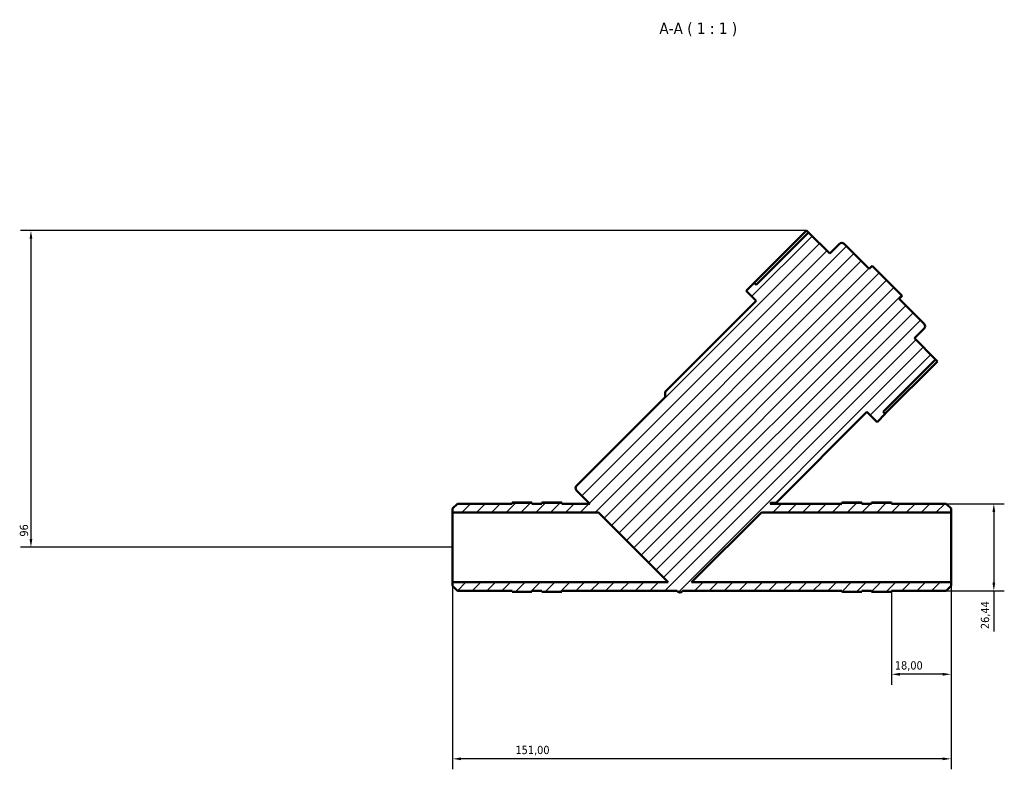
# Model space of a CAD drawing. Header units: millimetres. Extents: x 0 to 900, y 0 to 1066.
# Tile 6 of 7: x 231 to 529, y 839 to 1066. Entities that reach past the tile are written whole.
import ezdxf

# ---------------------------------------------------------------- set-up
doc = ezdxf.new("R2010")
doc.units = ezdxf.units.MM
for name, color, linetype, lineweight in [('Dimension (ISO)', 7, 'Continuous', 25), ('Hatch (ISO)', 7, 'Continuous', 18), ('Symbol (ISO)', 7, 'Continuous', 25), ('Visible (ISO)', 7, 'Continuous', 50)]:
    doc.layers.add(name, color=color, linetype=linetype, lineweight=lineweight)
doc.styles.add('Label Text (ISO)', font='tahoma.ttf')
doc.styles.add('Note Text (ISO)', font='tahoma.ttf')
doc.dimstyles.new('Default (ISO)', dxfattribs={"dimtxt": 2.5, "dimasz": 2.5, "dimexe": 3.175, "dimexo": 0, "dimgap": 0.762, "dimtad": 1, "dimrnd": 1e-08, "dimzin": 0, "dimtxsty": 'Note Text (ISO)', "dimcen": 0.09, "dimdle": 10, "dimclrd": 256, "dimclre": 256, "dimclrt": 256, "dimazin": 0, "dimtfac": 1.40208, "dimtmove": 0, "dimatfit": 3, "dimfxl": 1, "dimtolj": 1, "dimtzin": 0, "dimlwd": -1, "dimlwe": -1, "dimarcsym": 0})

# ---------------------------------------------------------------- blocks, each defined once
blk = doc.blocks.new('*D7')
at = {"layer": 'Defpoints', "color": 0, "transparency": 16777216}
for p in [(469.38, 1002.54), (234.37, 906.58), (362.12, 906.58)]:
    blk.add_point(p, dxfattribs=at)
at = {"layer": 'Dimension (ISO)', "transparency": 16777216}
for p, q in [((469.38, 1002.54), (231.19, 1002.54)), ((234.37, 1000.04), (234.37, 909.08)), ((362.12, 906.58), (231.19, 906.58))]:
    blk.add_line(p, q, dxfattribs=at)
for points in [[(233.95, 1000.04), (234.79, 1000.04), (234.37, 1002.54)], [(233.95, 909.08), (234.79, 909.08), (234.37, 906.58)]]:
    blk.add_solid(points, dxfattribs=at)
at = {"layer": 'Dimension (ISO)', "color": 232, "true_color": 0xca0064, "transparency": 16777216, "insert": (231, 909.82), "char_height": 2.5, "attachment_point": 1, "rotation": 90, "style": 'Note Text (ISO)'}
blk.add_mtext('\\A1;96', dxfattribs=at)
blk = doc.blocks.new('*D8')
at = {"layer": 'Defpoints', "color": 0, "transparency": 16777216}
for p in [(511.61, 919.8), (511.61, 893.36), (526.09, 893.36)]:
    blk.add_point(p, dxfattribs=at)
at = {"layer": 'Dimension (ISO)', "transparency": 16777216}
for p, q in [((511.61, 919.8), (529.27, 919.8)), ((526.09, 917.3), (526.09, 895.86)), ((511.61, 893.36), (529.27, 893.36)), ((526.09, 893.36), (526.09, 881.06))]:
    blk.add_line(p, q, dxfattribs=at)
for points in [[(525.67, 917.3), (526.51, 917.3), (526.09, 919.8)], [(525.67, 895.86), (526.51, 895.86), (526.09, 893.36)]]:
    blk.add_solid(points, dxfattribs=at)
at = {"layer": 'Dimension (ISO)', "color": 232, "true_color": 0xca0064, "transparency": 16777216, "insert": (522.16, 881.82), "char_height": 2.5, "attachment_point": 1, "rotation": 90, "style": 'Note Text (ISO)'}
blk.add_mtext('\\A1;26,44', dxfattribs=at)
blk = doc.blocks.new('*D9')
at = {"layer": 'Defpoints', "color": 0, "transparency": 16777216}
for p in [(513.12, 896.01), (495.12, 893.08), (495.12, 868.12)]:
    blk.add_point(p, dxfattribs=at)
at = {"layer": 'Dimension (ISO)', "transparency": 16777216}
for p, q in [((513.12, 896.01), (513.12, 864.94)), ((495.12, 893.08), (495.12, 864.94)), ((510.62, 868.12), (497.62, 868.12))]:
    blk.add_line(p, q, dxfattribs=at)
for points in [[(497.62, 868.54), (497.62, 867.7), (495.12, 868.12)], [(510.62, 868.54), (510.62, 867.7), (513.12, 868.12)]]:
    blk.add_solid(points, dxfattribs=at)
at = {"layer": 'Dimension (ISO)', "color": 232, "true_color": 0xca0064, "transparency": 16777216, "insert": (496.1, 872.06), "char_height": 2.5, "attachment_point": 1, "style": 'Note Text (ISO)'}
blk.add_mtext('\\A1;18,00', dxfattribs=at)
blk = doc.blocks.new('*D10')
at = {"layer": 'Defpoints', "color": 0, "transparency": 16777216}
for p in [(362.12, 896.01), (513.12, 896.01), (362.12, 842.51)]:
    blk.add_point(p, dxfattribs=at)
at = {"layer": 'Dimension (ISO)', "transparency": 16777216}
for p, q in [((362.12, 896.01), (362.12, 839.34)), ((513.12, 896.01), (513.12, 839.34)), ((510.62, 842.51), (364.62, 842.51))]:
    blk.add_line(p, q, dxfattribs=at)
for points in [[(364.62, 842.93), (364.62, 842.1), (362.12, 842.51)], [(510.62, 842.93), (510.62, 842.1), (513.12, 842.51)]]:
    blk.add_solid(points, dxfattribs=at)
at = {"layer": 'Dimension (ISO)', "color": 232, "true_color": 0xca0064, "transparency": 16777216, "insert": (381.16, 846.45), "char_height": 2.5, "attachment_point": 1, "style": 'Note Text (ISO)'}
blk.add_mtext('\\A1;151,00', dxfattribs=at)

msp = doc.modelspace()

# ---------------------------------------------------------------- hatches: boundary and pattern name
at = {"layer": 'Hatch (ISO)'}
h = msp.add_hatch(dxfattribs=at)
h.set_pattern_fill('ANSI31', color=256, scale=25.4, style=0)
h.set_pattern_definition([(45, (0, 0), (-2.245064, 2.245064), [])])
edge = h.paths.add_edge_path()
edge.add_line((363.627, 919.805), (362.117, 918.295))
edge.add_line((362.117, 918.295), (362.117, 917.161))
edge.add_line((362.117, 917.161), (406.311, 917.161))
edge.add_line((406.311, 917.161), (427.464, 896.008))
edge.add_line((427.464, 896.008), (362.117, 896.008))
edge.add_line((362.117, 896.008), (362.117, 894.874))
edge.add_line((362.117, 894.874), (363.627, 893.364))
edge.add_line((363.627, 893.364), (380.117, 893.364))
edge.add_line((380.117, 893.364), (380.117, 893.084))
edge.add_line((380.117, 893.084), (386.157, 893.084))
edge.add_line((386.157, 893.084), (386.157, 893.364))
edge.add_line((386.157, 893.364), (389.177, 893.364))
edge.add_line((389.177, 893.364), (389.177, 893.084))
edge.add_line((389.177, 893.084), (395.217, 893.084))
edge.add_line((395.217, 893.084), (395.217, 893.364))
edge.add_line((395.217, 893.364), (430.108, 893.364))
edge.add_line((430.108, 893.364), (430.297, 893.174))
edge.add_ellipse((431.004, 893.881), major_axis=(-0.707, -0.707), ratio=1, start_angle=0, end_angle=90)
edge.add_line((431.711, 893.174), (431.901, 893.364))
edge.add_line((431.901, 893.364), (480.017, 893.364))
edge.add_line((480.017, 893.364), (480.017, 893.084))
edge.add_line((480.017, 893.084), (486.057, 893.084))
edge.add_line((486.057, 893.084), (486.057, 893.364))
edge.add_line((486.057, 893.364), (489.077, 893.364))
edge.add_line((489.077, 893.364), (489.077, 893.084))
edge.add_line((489.077, 893.084), (495.117, 893.084))
edge.add_line((495.117, 893.084), (495.117, 893.364))
edge.add_line((495.117, 893.364), (511.607, 893.364))
edge.add_line((511.607, 893.364), (513.117, 894.874))
edge.add_line((513.117, 894.874), (513.117, 896.008))
edge.add_line((513.117, 896.008), (434.545, 896.008))
edge.add_line((434.545, 896.008), (455.698, 917.161))
edge.add_line((455.698, 917.161), (513.117, 917.161))
edge.add_line((513.117, 917.161), (513.117, 918.295))
edge.add_line((513.117, 918.295), (511.607, 919.805))
edge.add_line((511.607, 919.805), (495.117, 919.805))
edge.add_line((495.117, 919.805), (495.117, 920.085))
edge.add_line((495.117, 920.085), (489.077, 920.085))
edge.add_line((489.077, 920.085), (489.077, 919.805))
edge.add_line((489.077, 919.805), (486.057, 919.805))
edge.add_line((486.057, 919.805), (486.057, 920.085))
edge.add_line((486.057, 920.085), (480.017, 920.085))
edge.add_line((480.017, 920.085), (480.017, 919.805))
edge.add_line((480.017, 919.805), (458.342, 919.805))
edge.add_line((458.342, 919.805), (458.571, 920.034))
edge.add_line((458.571, 920.034), (460.098, 920.034))
edge.add_line((460.098, 920.034), (487.664, 947.6))
edge.add_line((487.664, 947.6), (490.719, 944.545))
edge.add_line((490.719, 944.545), (493.163, 946.989))
edge.add_line((493.163, 946.989), (492.567, 947.585))
edge.add_line((492.567, 947.585), (508.452, 963.469))
edge.add_line((508.452, 963.469), (502.021, 969.899))
edge.add_line((502.021, 969.899), (505.008, 972.886))
edge.add_ellipse((504.329, 973.565), major_axis=(0.679, -0.679), ratio=1, start_angle=0, end_angle=90)
edge.add_line((505.008, 974.244), (497.439, 981.812))
edge.add_line((497.439, 981.812), (498.356, 982.729))
edge.add_line((498.356, 982.729), (489.192, 991.893))
edge.add_line((489.192, 991.893), (488.275, 990.977))
edge.add_line((488.275, 990.977), (480.706, 998.545))
edge.add_ellipse((480.028, 997.867), major_axis=(0.679, 0.679), ratio=1, start_angle=0, end_angle=90)
edge.add_line((479.349, 998.545), (476.362, 995.559))
edge.add_line((476.362, 995.559), (469.932, 1001.989))
edge.add_line((469.932, 1001.989), (454.047, 986.104))
edge.add_line((454.047, 986.104), (453.452, 986.7))
edge.add_line((453.452, 986.7), (451.008, 984.256))
edge.add_line((451.008, 984.256), (454.063, 981.202))
edge.add_line((454.063, 981.202), (426.496, 953.635))
edge.add_line((426.496, 953.635), (426.496, 952.108))
edge.add_line((426.496, 952.108), (399.637, 925.249))
edge.add_ellipse((400.344, 924.542), major_axis=(-0.707, 0.707), ratio=1, start_angle=0, end_angle=90)
edge.add_line((399.637, 923.835), (403.667, 919.805))
edge.add_line((403.667, 919.805), (395.217, 919.805))
edge.add_line((395.217, 919.805), (395.217, 920.085))
edge.add_line((395.217, 920.085), (389.177, 920.085))
edge.add_line((389.177, 920.085), (389.177, 919.805))
edge.add_line((389.177, 919.805), (386.157, 919.805))
edge.add_line((386.157, 919.805), (386.157, 920.085))
edge.add_line((386.157, 920.085), (380.117, 920.085))
edge.add_line((380.117, 920.085), (380.117, 919.805))
edge.add_line((380.117, 919.805), (363.627, 919.805))

# ---------------------------------------------------------------- linework, layer by layer
at = {"layer": 'Visible (ISO)'}
for p, q in [((453.498, 986.654), (469.383, 1002.538)), ((469.383, 1002.538), (469.932, 1001.989)), ((469.932, 1001.989), (454.047, 986.104)), ((476.362, 995.559), (469.932, 1001.989)), ((479.349, 998.545), (476.362, 995.559)), ((488.275, 990.977), (480.706, 998.545)), ((489.192, 991.893), (488.275, 990.977)), ((498.356, 982.729), (489.192, 991.893)), ((453.452, 986.7), (451.008, 984.256)), ((454.047, 986.104), (453.452, 986.7)), ((451.008, 984.256), (454.063, 981.202)), ((497.439, 981.812), (498.356, 982.729)), ((505.008, 974.244), (497.439, 981.812)), ((454.063, 981.202), (426.496, 953.635)), ((502.021, 969.899), (505.008, 972.886)), ((508.452, 963.469), (502.021, 969.899)), ((492.567, 947.585), (508.452, 963.469)), ((509.001, 962.92), (493.116, 947.035)), ((508.452, 963.469), (509.001, 962.92)), ((426.496, 952.108), (399.637, 925.249)), ((426.496, 953.635), (426.496, 952.108)), ((460.098, 920.034), (487.664, 947.6)), ((487.664, 947.6), (490.719, 944.545)), ((490.719, 944.545), (493.163, 946.989)), ((493.163, 946.989), (492.567, 947.585)), ((399.637, 923.835), (403.667, 919.805)), ((363.627, 919.805), (362.117, 918.295)), ((380.117, 919.805), (363.627, 919.805)), ((380.117, 920.085), (380.117, 920.114)), ((380.117, 920.114), (386.157, 920.114)), ((386.157, 920.085), (380.117, 920.085)), ((380.117, 920.085), (380.117, 919.805)), ((386.157, 920.085), (386.157, 920.114)), ((386.157, 919.805), (386.157, 920.085)), ((389.177, 919.805), (386.157, 919.805)), ((389.177, 920.114), (395.217, 920.114)), ((389.177, 920.114), (389.177, 920.085)), ((395.217, 920.085), (389.177, 920.085)), ((389.177, 920.085), (389.177, 919.805)), ((395.217, 920.114), (395.217, 920.085)), ((395.217, 919.805), (395.217, 920.085)), ((403.667, 919.805), (395.217, 919.805)), ((458.342, 919.805), (458.571, 920.034)), ((480.017, 919.805), (458.342, 919.805)), ((458.571, 920.034), (460.098, 920.034)), ((486.057, 920.114), (480.017, 920.114)), ((480.017, 920.114), (480.017, 920.085)), ((486.057, 920.085), (480.017, 920.085)), ((480.017, 920.085), (480.017, 919.805)), ((486.057, 920.085), (486.057, 920.114)), ((486.057, 919.805), (486.057, 920.085)), ((489.077, 919.805), (486.057, 919.805)), ((495.117, 920.114), (489.077, 920.114)), ((489.077, 920.114), (489.077, 920.085)), ((495.117, 920.085), (489.077, 920.085)), ((489.077, 920.085), (489.077, 919.805)), ((495.117, 920.085), (495.117, 920.114)), ((495.117, 919.805), (495.117, 920.085)), ((511.607, 919.805), (495.117, 919.805)), ((513.117, 918.295), (511.607, 919.805)), ((362.117, 918.295), (362.117, 917.161)), ((362.117, 917.161), (406.311, 917.161)), ((362.117, 896.008), (362.117, 917.161)), ((406.311, 917.161), (427.464, 896.008)), ((434.545, 896.008), (455.698, 917.161)), ((455.698, 917.161), (513.117, 917.161)), ((513.117, 917.161), (513.117, 918.295)), ((513.117, 896.008), (513.117, 917.161)), ((427.464, 896.008), (362.117, 896.008)), ((362.117, 896.008), (362.117, 894.874)), ((513.117, 896.008), (434.545, 896.008)), ((513.117, 894.874), (513.117, 896.008)), ((362.117, 894.874), (363.627, 893.364)), ((363.627, 893.364), (380.117, 893.364)), ((380.117, 893.364), (380.117, 893.084)), ((380.117, 893.084), (386.157, 893.084)), ((386.157, 893.084), (386.157, 893.364)), ((386.157, 893.364), (389.177, 893.364)), ((389.177, 893.364), (389.177, 893.084)), ((389.177, 893.084), (395.217, 893.084)), ((395.217, 893.084), (395.217, 893.364)), ((395.217, 893.364), (430.108, 893.364)), ((430.108, 893.364), (430.297, 893.174)), ((431.711, 893.174), (431.901, 893.364)), ((431.901, 893.364), (480.017, 893.364)), ((480.017, 893.364), (480.017, 893.084)), ((480.017, 893.084), (486.057, 893.084)), ((486.057, 893.084), (486.057, 893.364)), ((486.057, 893.364), (489.077, 893.364)), ((489.077, 893.364), (489.077, 893.084)), ((489.077, 893.084), (495.117, 893.084)), ((495.117, 893.084), (495.117, 893.364)), ((495.117, 893.364), (511.607, 893.364)), ((511.607, 893.364), (513.117, 894.874))]:
    msp.add_line(p, q, dxfattribs=at)
for centre, radius, start, end in [((480.028, 997.867), 0.96, 45, 135), ((504.329, 973.565), 0.96, 315, 45), ((400.344, 924.542), 1, 135, 225), ((431.004, 893.881), 1, 225, 315)]:
    msp.add_arc(centre, radius, start, end, dxfattribs=at)

# ---------------------------------------------------------------- texts
at = {"layer": 'Symbol (ISO)', "insert": (424.755, 1061.416), "char_height": 3.5, "attachment_point": 7, "style": 'Label Text (ISO)'}
msp.add_mtext('A-A ( 1 : 1 )', dxfattribs=at)

# ---------------------------------------------------------------- dimensions: what is measured, and where the dimension line sits
at = {"layer": 'Dimension (ISO)'}
for base, p1, p2, angle, override, picture, middle in [((234.369, 906.584), (469.383, 1002.538), (362.117, 906.584), 90, {"dimdec": 0, "dimtp": 0, "dimtm": 0, "dimtdec": 2, "dimtofl": 0, "dimatfit": 1}, '*D7', (234.369, 911.582)), ((526.09, 893.364), (511.607, 919.805), (511.607, 893.364), 90, {"dimdec": 2, "dimtp": 0, "dimtm": 0, "dimtdec": 2, "dimtofl": 0, "dimatfit": 2}, '*D8', (526.09, 885.962)), ((362.117, 842.512), (513.117, 896.008), (362.117, 896.008), 180, {"dimdec": 2, "dimtp": 0, "dimtm": 0, "dimtdec": 2, "dimtofl": 0, "dimatfit": 1}, '*D10', (386.117, 842.512)), ((495.117, 868.119), (513.117, 896.008), (495.117, 893.084), 180, {"dimdec": 2, "dimtp": 0, "dimtm": 0, "dimtdec": 2, "dimtofl": 0, "dimatfit": 1}, '*D9', (500.117, 868.119))]:
    dim = msp.add_linear_dim(base=base, p1=p1, p2=p2, angle=angle, dimstyle='Default (ISO)', override=override, dxfattribs=at)
    dim.commit()
    dim.dimension.update_dxf_attribs({"geometry": picture, "text_midpoint": middle, "dimtype": 160})

doc.saveas('drawing.dxf')
